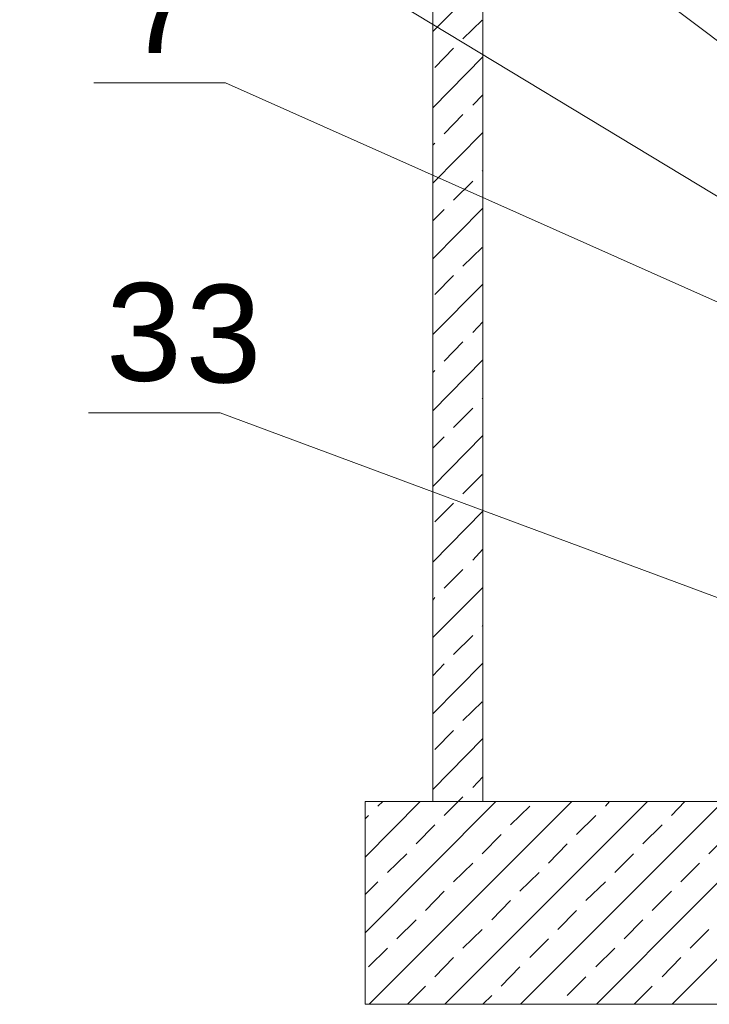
# Model space of a CAD drawing. Extents: x -23500 to 2637, y 21242 to 29547.
# Tile 4 of 121: x -11766 to -11255, y 22647 to 23376. Entities that reach past the tile are written whole.
import ezdxf

# ---------------------------------------------------------------- set-up
doc = ezdxf.new("R2010")
doc.units = 0
doc.header["$LTSCALE"] = 25
doc.layers.get('0').update_dxf_attribs({"linetype": 'CONTINUOUS', "lineweight": 13})
doc.styles.get("Standard").update_dxf_attribs({"font": 'ARIAL.TTF', "height": 50})

msp = doc.modelspace()

# ---------------------------------------------------------------- linework, layer by layer
at = {"color": 7, "lineweight": 9}
for points in [[(-11181.252, 23309.893), (-11668.843, 23676.498), (-11766.24, 23676.498)], [(-11124.058, 23169.904), (-11623.045, 23471.609), (-11720.443, 23471.609)], [(-10957.653, 23037.523), (-11613.766, 23329.672), (-11711.164, 23329.672)], [(-11171.311, 22919.339), (-11617.716, 23085.107), (-11715.113, 23085.107)]]:
    msp.add_lwpolyline(points, dxfattribs=at)
for points, knots in [([(-11459.961, 26720.604), (-11459.961, 25372.266), (-11459.961, 22797.091), (-11459.961, 22797.091), (-11459.961, 22797.091), (-11422.783, 22797.091), (-11422.783, 22797.091), (-11422.783, 22797.091), (-11422.783, 25397.751), (-11422.783, 26740.481)], [1.2617955, 1.2617955, 1.2617955, 1.2617955, 2, 2, 2, 3, 3, 3, 3.7418483, 3.7418483, 3.7418483, 3.7418483]), ([(-11510.025, 22797.091), (-11510.025, 22797.091), (-9835.528, 22797.091), (-9835.528, 22797.091), (-9835.528, 22797.091), (-9835.528, 22646.889), (-9835.528, 22646.889), (-9835.528, 22646.889), (-11510.025, 22646.889), (-11510.025, 22646.889), (-11510.025, 22646.889), (-11510.025, 22797.091), (-11510.025, 22797.091)], [0, 0, 0, 0, 1, 1, 1, 2, 2, 2, 3, 3, 3, 4, 4, 4, 4])]:
    msp.add_open_spline(points, degree=3, knots=knots, dxfattribs=at)
for points in [[(-11459.958, 23367.649), (-11459.958, 23367.649), (-11422.783, 23404.836), (-11422.783, 23404.836)], [(-11437.656, 23362.199), (-11437.656, 23362.199), (-11423.275, 23376.075), (-11423.275, 23376.075)], [(-11458.47, 23340.893), (-11458.47, 23340.893), (-11444.594, 23355.261), (-11444.594, 23355.261)], [(-11459.958, 23311.135), (-11459.958, 23311.135), (-11422.783, 23348.815), (-11422.783, 23348.815)], [(-11430.226, 23313.128), (-11430.226, 23313.128), (-11422.783, 23320.558), (-11422.783, 23320.558)], [(-11451.532, 23291.81), (-11451.532, 23291.81), (-11437.656, 23306.19), (-11437.656, 23306.19)], [(-11459.958, 23255.126), (-11459.958, 23255.126), (-11422.783, 23292.806), (-11422.783, 23292.806)], [(-11459.958, 23283.383), (-11459.958, 23283.383), (-11458.47, 23284.872), (-11458.47, 23284.872)], [(-11423.275, 23264.045), (-11423.275, 23264.045), (-11422.783, 23264.55), (-11422.783, 23264.55)], [(-11444.594, 23242.739), (-11444.594, 23242.739), (-11430.226, 23256.615), (-11430.226, 23256.615)], [(-11459.958, 23199.118), (-11459.958, 23199.118), (-11422.783, 23236.785), (-11422.783, 23236.785)], [(-11459.958, 23227.362), (-11459.958, 23227.362), (-11451.532, 23235.801), (-11451.532, 23235.801)], [(-11437.656, 23193.668), (-11437.656, 23193.668), (-11423.275, 23207.544), (-11423.275, 23207.544)], [(-11458.47, 23172.842), (-11458.47, 23172.842), (-11444.594, 23186.718), (-11444.594, 23186.718)], [(-11459.958, 23143.096), (-11459.958, 23143.096), (-11422.783, 23180.284), (-11422.783, 23180.284)], [(-11430.226, 23144.585), (-11430.226, 23144.585), (-11422.783, 23152.519), (-11422.783, 23152.519)], [(-11451.532, 23123.266), (-11451.532, 23123.266), (-11437.656, 23137.647), (-11437.656, 23137.647)], [(-11459.958, 23086.583), (-11459.958, 23086.583), (-11422.783, 23124.263), (-11422.783, 23124.263)], [(-11459.958, 23114.852), (-11459.958, 23114.852), (-11458.47, 23116.328), (-11458.47, 23116.328)], [(-11423.275, 23095.514), (-11423.275, 23095.514), (-11422.783, 23096.006), (-11422.783, 23096.006)], [(-11444.594, 23074.196), (-11444.594, 23074.196), (-11430.226, 23088.576), (-11430.226, 23088.576)], [(-11459.958, 23030.574), (-11459.958, 23030.574), (-11422.783, 23068.254), (-11422.783, 23068.254)], [(-11459.958, 23058.831), (-11459.958, 23058.831), (-11451.532, 23067.257), (-11451.532, 23067.257)], [(-11437.656, 23025.125), (-11437.656, 23025.125), (-11423.275, 23039.493), (-11423.275, 23039.493)], [(-11458.47, 23004.298), (-11458.47, 23004.298), (-11444.594, 23018.187), (-11444.594, 23018.187)], [(-11459.958, 22974.553), (-11459.958, 22974.553), (-11422.783, 23012.233), (-11422.783, 23012.233)], [(-11430.226, 22976.041), (-11430.226, 22976.041), (-11422.783, 22983.976), (-11422.783, 22983.976)], [(-11451.532, 22955.227), (-11451.532, 22955.227), (-11437.656, 22969.103), (-11437.656, 22969.103)], [(-11459.958, 22918.544), (-11459.958, 22918.544), (-11422.783, 22955.719), (-11422.783, 22955.719)], [(-11459.958, 22946.309), (-11459.958, 22946.309), (-11458.47, 22948.289), (-11458.47, 22948.289)], [(-11423.275, 22926.971), (-11423.275, 22926.971), (-11422.783, 22927.967), (-11422.783, 22927.967)], [(-11444.594, 22906.157), (-11444.594, 22906.157), (-11430.226, 22920.033), (-11430.226, 22920.033)], [(-11459.958, 22862.031), (-11459.958, 22862.031), (-11422.783, 22899.711), (-11422.783, 22899.711)], [(-11459.958, 22890.287), (-11459.958, 22890.287), (-11451.532, 22899.206), (-11451.532, 22899.206)], [(-11437.656, 22857.086), (-11437.656, 22857.086), (-11423.275, 22870.962), (-11423.275, 22870.962)], [(-11458.47, 22835.767), (-11458.47, 22835.767), (-11444.594, 22849.643), (-11444.594, 22849.643)], [(-11459.958, 22806.022), (-11459.958, 22806.022), (-11422.783, 22843.689), (-11422.783, 22843.689)], [(-11430.226, 22807.511), (-11430.226, 22807.511), (-11422.783, 22815.433), (-11422.783, 22815.433)], [(-11510.025, 22755.955), (-11510.025, 22755.955), (-11469.381, 22797.091), (-11469.381, 22797.091)], [(-11510.025, 22699.933), (-11510.025, 22699.933), (-11413.36, 22797.091), (-11413.36, 22797.091)], [(-11507.048, 22646.902), (-11507.048, 22646.902), (-11356.859, 22797.091), (-11356.859, 22797.091)], [(-11500.615, 22793.622), (-11500.615, 22793.622), (-11497.133, 22797.091), (-11497.133, 22797.091)], [(-11451.532, 22786.697), (-11451.532, 22786.697), (-11441.125, 22797.091), (-11441.125, 22797.091)], [(-11451.04, 22646.902), (-11451.04, 22646.902), (-11300.838, 22797.091), (-11300.838, 22797.091)], [(-11441.125, 22797.091), (-11441.125, 22797.091), (-11437.656, 22800.56), (-11437.656, 22800.56)], [(-11395.031, 22646.902), (-11395.031, 22646.902), (-11244.829, 22797.091), (-11244.829, 22797.091)], [(-11338.518, 22646.902), (-11338.518, 22646.902), (-11188.808, 22797.091), (-11188.808, 22797.091)], [(-11332.071, 22793.622), (-11332.071, 22793.622), (-11329.094, 22797.091), (-11329.094, 22797.091)], [(-11282.988, 22786.697), (-11282.988, 22786.697), (-11273.086, 22797.091), (-11273.086, 22797.091)], [(-11282.496, 22646.902), (-11282.496, 22646.902), (-11132.799, 22797.091), (-11132.799, 22797.091)], [(-11402.461, 22779.746), (-11402.461, 22779.746), (-11388.08, 22793.622), (-11388.08, 22793.622)], [(-11510.025, 22784.211), (-11510.025, 22784.211), (-11507.553, 22786.697), (-11507.553, 22786.697)], [(-11353.39, 22772.808), (-11353.39, 22772.808), (-11339.009, 22786.697), (-11339.009, 22786.697)], [(-11472.346, 22765.87), (-11472.346, 22765.87), (-11458.47, 22779.746), (-11458.47, 22779.746)], [(-11304.307, 22765.87), (-11304.307, 22765.87), (-11289.939, 22779.746), (-11289.939, 22779.746)], [(-11423.275, 22758.427), (-11423.275, 22758.427), (-11409.399, 22772.808), (-11409.399, 22772.808)], [(-11374.204, 22751.489), (-11374.204, 22751.489), (-11360.328, 22765.87), (-11360.328, 22765.87)], [(-11255.236, 22758.427), (-11255.236, 22758.427), (-11240.855, 22772.808), (-11240.855, 22772.808)], [(-11493.664, 22744.551), (-11493.664, 22744.551), (-11479.296, 22758.427), (-11479.296, 22758.427)], [(-11444.594, 22737.613), (-11444.594, 22737.613), (-11430.226, 22751.489), (-11430.226, 22751.489)], [(-11325.133, 22744.551), (-11325.133, 22744.551), (-11311.245, 22758.427), (-11311.245, 22758.427)], [(-11276.063, 22737.613), (-11276.063, 22737.613), (-11262.174, 22751.489), (-11262.174, 22751.489)], [(-11395.523, 22730.675), (-11395.523, 22730.675), (-11381.142, 22744.551), (-11381.142, 22744.551)], [(-11510.025, 22728.19), (-11510.025, 22728.19), (-11500.615, 22737.613), (-11500.615, 22737.613)], [(-11346.452, 22723.737), (-11346.452, 22723.737), (-11332.071, 22737.613), (-11332.071, 22737.613)], [(-11465.42, 22716.295), (-11465.42, 22716.295), (-11451.532, 22730.675), (-11451.532, 22730.675)], [(-11297.369, 22716.295), (-11297.369, 22716.295), (-11282.988, 22730.675), (-11282.988, 22730.675)], [(-11416.337, 22709.357), (-11416.337, 22709.357), (-11402.461, 22723.737), (-11402.461, 22723.737)], [(-11367.266, 22702.419), (-11367.266, 22702.419), (-11353.39, 22716.295), (-11353.39, 22716.295)], [(-11486.726, 22695.48), (-11486.726, 22695.48), (-11472.346, 22709.357), (-11472.346, 22709.357)], [(-11318.183, 22695.48), (-11318.183, 22695.48), (-11304.307, 22709.357), (-11304.307, 22709.357)], [(-11437.656, 22688.542), (-11437.656, 22688.542), (-11423.275, 22702.419), (-11423.275, 22702.419)], [(-11269.112, 22688.542), (-11269.112, 22688.542), (-11255.236, 22702.419), (-11255.236, 22702.419)], [(-11388.08, 22681.604), (-11388.08, 22681.604), (-11374.204, 22695.48), (-11374.204, 22695.48)], [(-11507.553, 22674.654), (-11507.553, 22674.654), (-11493.664, 22688.542), (-11493.664, 22688.542)], [(-11339.009, 22674.654), (-11339.009, 22674.654), (-11325.133, 22688.542), (-11325.133, 22688.542)], [(-11458.47, 22667.224), (-11458.47, 22667.224), (-11444.594, 22681.604), (-11444.594, 22681.604)], [(-11289.939, 22667.224), (-11289.939, 22667.224), (-11276.063, 22681.604), (-11276.063, 22681.604)], [(-11409.399, 22660.286), (-11409.399, 22660.286), (-11395.523, 22674.654), (-11395.523, 22674.654)], [(-11360.328, 22653.348), (-11360.328, 22653.348), (-11346.452, 22667.224), (-11346.452, 22667.224)], [(-11478.804, 22646.902), (-11478.804, 22646.902), (-11465.42, 22660.286), (-11465.42, 22660.286)], [(-11310.753, 22646.902), (-11310.753, 22646.902), (-11297.369, 22660.286), (-11297.369, 22660.286)], [(-11422.783, 22646.902), (-11422.783, 22646.902), (-11416.337, 22653.348), (-11416.337, 22653.348)]]:
    msp.add_open_spline(points, degree=3, dxfattribs=at)

# ---------------------------------------------------------------- texts
at = {"color": 7, "char_height": 72.43765, "attachment_point": 1}
for s, insert in [('{\\fArial|b0|i0|c0;7}', (-11688.73, 23423.983)), ('{\\fArial|b0|i0|c0;3}', (-11702.278, 23181.248)), ('{\\fArial|b0|i0|c0;3}', (-11643.278, 23180.013))]:
    msp.add_mtext(s, dxfattribs=dict(at, insert=insert))

doc.saveas('drawing.dxf')
